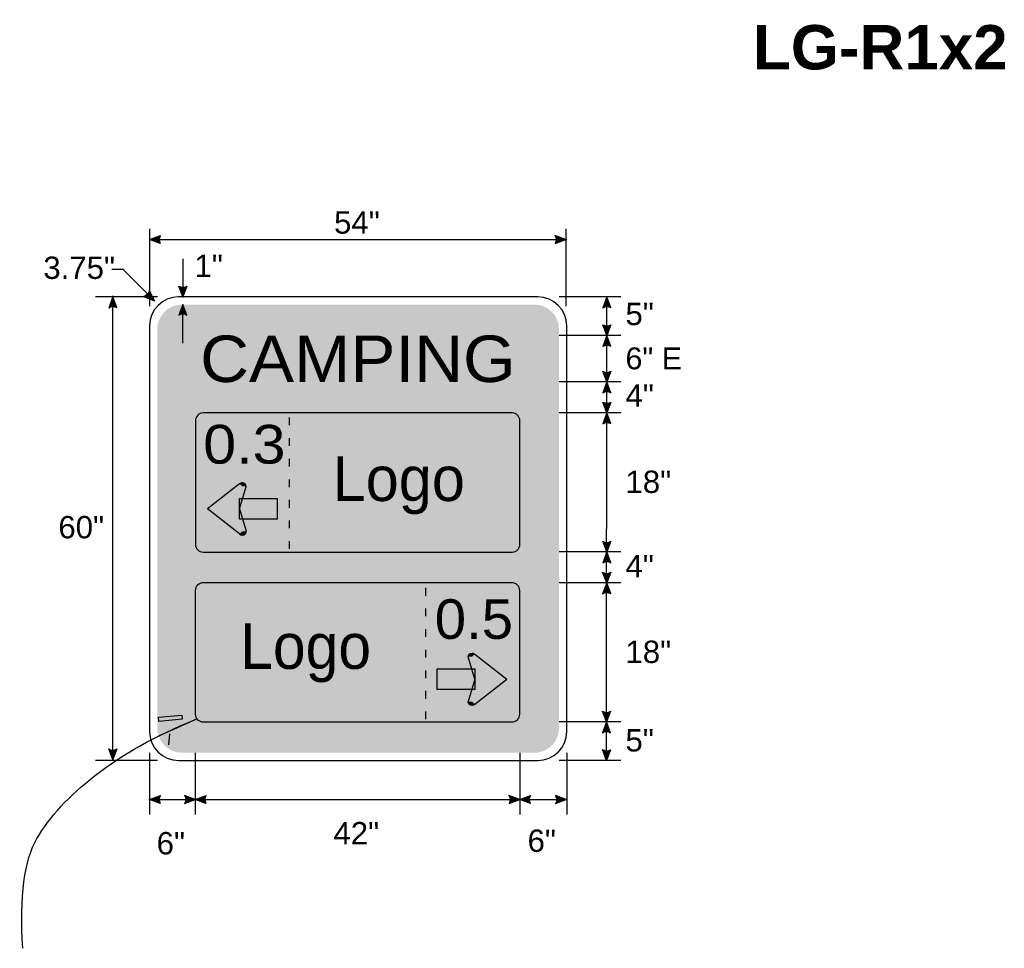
# Model space of a CAD drawing. Header units: feet. Extents: x 15 to 184, y 1 to 247.
import ezdxf
from ezdxf.enums import TextEntityAlignment as Align

# ---------------------------------------------------------------- set-up
doc = ezdxf.new("R2010")
doc.units = ezdxf.units.FT
doc.header["$MEASUREMENT"] = 0
doc.layers.add('Sign', color=7, linetype='Continuous')
doc.styles.add('ARIAL', font='arial.ttf')
doc.styles.add('ARIAL B', font='arialbd.ttf')
doc.styles.add('COMIC SANS MS BI', font='comicz.ttf')
doc.styles.add('FHWA SERIES D2000EX', font='txt')
doc.styles.add('FHWA SERIES E2000EX', font='txt')

msp = doc.modelspace()

# ---------------------------------------------------------------- hatches: boundary and pattern name
h = msp.add_hatch(color=256)
h.dxf.hatch_style = 1
edge = h.paths.add_edge_path()
edge.add_line((72.49232494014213, 218.1669956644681), (71.10208683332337, 218.6925099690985))
edge.add_line((71.10208683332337, 218.6925099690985), (72.5051382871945, 219.2116152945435))
edge.add_arc((73.26752709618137, 218.6798754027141), 0.9295074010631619, 145.1055563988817, 213.4889293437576)
h = msp.add_hatch(color=256)
h.dxf.hatch_style = 1
edge = h.paths.add_edge_path()
edge.add_line((123.594743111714, 218.1711562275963), (124.9849812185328, 218.6966705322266))
edge.add_line((124.9849812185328, 218.6966705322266), (123.5819297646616, 219.2157758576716))
edge.add_arc((122.8195409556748, 218.6840359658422), 0.9295074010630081, -33.488929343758, 34.894443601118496, ccw=False)
h = msp.add_hatch(color=256)
h.dxf.hatch_style = 1
edge = h.paths.add_edge_path()
edge.add_line((70.36913998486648, 211.3112435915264), (71.73597784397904, 210.7275642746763))
edge.add_line((71.73597784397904, 210.7275642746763), (71.08332589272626, 212.0736954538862))
edge.add_arc((70.16510089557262, 212.2180798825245), 0.9295074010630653, 282.68043904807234, 351.06381199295, ccw=False)
h = msp.add_hatch(color=256)
h.dxf.hatch_style = 1
edge = h.paths.add_edge_path()
edge.add_line((75.94255251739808, 212.6507667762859), (75.41842651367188, 211.260004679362))
edge.add_line((75.41842651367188, 211.260004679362), (74.8979206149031, 212.6625371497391))
edge.add_arc((75.4288990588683, 213.4254564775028), 0.9295074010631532, 235.1627615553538, 303.5461345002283)
h = msp.add_hatch(color=256)
h.dxf.hatch_style = 1
edge = h.paths.add_edge_path()
edge.add_line((66.85745933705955, 209.8692425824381), (66.33333333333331, 211.260004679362))
edge.add_line((66.33333333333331, 211.260004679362), (65.81282743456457, 209.8574722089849))
edge.add_arc((66.34380587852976, 209.0945528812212), 0.9295074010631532, 56.45386549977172, 124.8372384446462, ccw=False)
h = msp.add_hatch(color=256)
h.dxf.hatch_style = 1
edge = h.paths.add_edge_path()
edge.add_line((130.8165200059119, 209.8597617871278), (130.2923940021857, 211.2505238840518))
edge.add_line((130.2923940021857, 211.2505238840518), (129.7718881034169, 209.8479914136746))
edge.add_arc((130.3028665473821, 209.0850720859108), 0.9295074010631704, 56.453865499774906, 124.83723844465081, ccw=False)
at = {"true_color": 0xffffff}
h = msp.add_hatch(color=7, dxfattribs=at)
h.dxf.hatch_style = 1
edge = h.paths.add_edge_path()
edge.add_line((75.93817324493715, 208.8882041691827), (75.41404724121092, 210.2789662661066))
edge.add_line((75.41404724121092, 210.2789662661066), (74.89354134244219, 208.8764337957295))
edge.add_arc((75.42451978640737, 208.1135144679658), 0.9295074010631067, 56.45386549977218, 124.8372384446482, ccw=False)
h = msp.add_hatch(color=256)
h.dxf.hatch_style = 1
edge = h.paths.add_edge_path()
edge.add_line((130.8139027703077, 207.642595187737), (130.2897767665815, 206.2518330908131))
edge.add_line((130.2897767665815, 206.2518330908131), (129.7692708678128, 207.6543655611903))
edge.add_arc((130.300249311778, 208.417284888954), 0.9295074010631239, 235.1627615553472, 303.5461345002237)
h = msp.add_hatch(color=256)
h.dxf.hatch_style = 1
edge = h.paths.add_edge_path()
edge.add_line((130.8139027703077, 204.8610709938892), (130.2897767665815, 206.2518330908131))
edge.add_line((130.2897767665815, 206.2518330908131), (129.7692708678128, 204.849300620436))
edge.add_arc((130.300249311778, 204.0863812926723), 0.9295074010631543, 56.453865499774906, 124.83723844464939, ccw=False)
h = msp.add_hatch(color=256)
h.dxf.hatch_style = 1
edge = h.paths.add_edge_path()
edge.add_line((130.8107585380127, 201.6373868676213), (130.2866325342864, 200.2466247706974))
edge.add_line((130.2866325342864, 200.2466247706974), (129.7661266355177, 201.6491572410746))
edge.add_arc((130.2971050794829, 202.4120765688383), 0.9295074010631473, 235.1627615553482, 303.5461345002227)
h = msp.add_hatch(color=256)
h.dxf.hatch_style = 1
edge = h.paths.add_edge_path()
edge.add_line((130.8107585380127, 198.8558626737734), (130.2866325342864, 200.2466247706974))
edge.add_line((130.2866325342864, 200.2466247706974), (129.7661266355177, 198.8440923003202))
edge.add_arc((130.2971050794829, 198.0811729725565), 0.929507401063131, 56.45386549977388, 124.83723844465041, ccw=False)
h = msp.add_hatch(color=256)
h.dxf.hatch_style = 1
edge = h.paths.add_edge_path()
edge.add_line((130.8086642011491, 197.6373868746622), (130.2845381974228, 196.2466247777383))
edge.add_line((130.2845381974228, 196.2466247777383), (129.7640322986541, 197.6491572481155))
edge.add_arc((130.2950107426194, 198.4120765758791), 0.9295074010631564, 235.1627615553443, 303.5461345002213)
h = msp.add_hatch(color=256)
h.dxf.hatch_style = 1
edge = h.paths.add_edge_path()
edge.add_line((130.8086642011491, 194.8558626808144), (130.2845381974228, 196.2466247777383))
edge.add_line((130.2845381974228, 196.2466247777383), (129.7640322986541, 194.8440923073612))
edge.add_arc((130.2950107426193, 194.0811729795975), 0.9295074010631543, 56.453865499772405, 124.83723844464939, ccw=False)
h = msp.add_hatch(color=256)
h.dxf.hatch_style = 1
edge = h.paths.add_edge_path()
edge.add_line((130.7992383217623, 179.634782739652), (130.2751123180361, 178.2440206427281))
edge.add_line((130.2751123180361, 178.2440206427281), (129.7546064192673, 179.6465531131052))
edge.add_arc((130.2855848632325, 180.4094724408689), 0.9295074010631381, 235.1627615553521, 303.5461345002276)
h = msp.add_hatch(color=256)
h.dxf.hatch_style = 1
edge = h.paths.add_edge_path()
edge.add_line((130.7992383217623, 176.8532585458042), (130.2751123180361, 178.2440206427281))
edge.add_line((130.2751123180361, 178.2440206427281), (129.7546064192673, 176.841488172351))
edge.add_arc((130.2855848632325, 176.0785688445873), 0.9295074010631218, 56.45386549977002, 124.83723844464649, ccw=False)
h = msp.add_hatch(color=256)
h.dxf.hatch_style = 1
edge = h.paths.add_edge_path()
edge.add_line((130.7971439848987, 175.6347827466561), (130.2730179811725, 174.2440206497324))
edge.add_line((130.2730179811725, 174.2440206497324), (129.7525120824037, 175.6465531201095))
edge.add_arc((130.283490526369, 176.4094724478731), 0.9295074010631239, 235.1627615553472, 303.5461345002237)
h = msp.add_hatch(color=256)
h.dxf.hatch_style = 1
edge = h.paths.add_edge_path()
edge.add_line((130.7971439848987, 172.8532585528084), (130.2730179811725, 174.2440206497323))
edge.add_line((130.2730179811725, 174.2440206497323), (129.7525120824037, 172.8414881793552))
edge.add_arc((130.2834905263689, 172.0785688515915), 0.9295074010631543, 56.453865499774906, 124.83723844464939, ccw=False)
h = msp.add_hatch(color=256)
h.dxf.hatch_style = 1
edge = h.paths.add_edge_path()
edge.add_line((130.787720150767, 157.6360848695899), (130.2635941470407, 156.245322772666))
edge.add_line((130.2635941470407, 156.245322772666), (129.743088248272, 157.6478552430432))
edge.add_arc((130.2740666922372, 158.4107745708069), 0.9295074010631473, 235.1627615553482, 303.5461345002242)
h = msp.add_hatch(color=256)
h.dxf.hatch_style = 1
edge = h.paths.add_edge_path()
edge.add_line((130.787720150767, 154.8545606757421), (130.2635941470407, 156.245322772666))
edge.add_line((130.2635941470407, 156.245322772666), (129.743088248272, 154.8427903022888))
edge.add_arc((130.2740666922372, 154.0798709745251), 0.929507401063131, 56.45386549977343, 124.83723844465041, ccw=False)
h = msp.add_hatch(color=256)
h.dxf.hatch_style = 1
edge = h.paths.add_edge_path()
edge.add_line((66.85745933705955, 152.7630968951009), (66.33333333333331, 151.3723347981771))
edge.add_line((66.33333333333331, 151.3723347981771), (65.81282743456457, 152.7748672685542))
edge.add_arc((66.34380587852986, 153.5377865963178), 0.9295074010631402, 235.1627615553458, 303.5461345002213)
h = msp.add_hatch(color=256)
h.dxf.hatch_style = 1
edge = h.paths.add_edge_path()
edge.add_line((130.7851099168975, 152.6507667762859), (130.2609839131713, 151.260004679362))
edge.add_line((130.2609839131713, 151.260004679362), (129.7404780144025, 152.6625371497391))
edge.add_arc((130.2714564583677, 153.4254564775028), 0.9295074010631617, 235.162761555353, 303.546134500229)
h = msp.add_hatch(color=256)
h.dxf.hatch_style = 1
edge = h.paths.add_edge_path()
edge.add_line((72.4861553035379, 145.6836633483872), (71.09591719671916, 146.2091776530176))
edge.add_line((71.09591719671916, 146.2091776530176), (72.49896865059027, 146.7282829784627))
edge.add_arc((73.26135745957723, 146.1965430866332), 0.9295074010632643, 145.1055563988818, 213.4889293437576)
h = msp.add_hatch(color=256)
h.dxf.hatch_style = 1
edge = h.paths.add_edge_path()
edge.add_line((75.63238050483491, 145.6878239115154), (77.02261861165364, 146.2133382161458))
edge.add_line((77.02261861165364, 146.2133382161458), (75.61956715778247, 146.7324435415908))
edge.add_arc((74.85717834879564, 146.2007036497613), 0.9295074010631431, -33.48892934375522, 34.894443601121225, ccw=False)
h = msp.add_hatch(color=256)
h.dxf.hatch_style = 1
edge = h.paths.add_edge_path()
edge.add_line((78.4016114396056, 145.6836633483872), (77.01137333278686, 146.2091776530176))
edge.add_line((77.01137333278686, 146.2091776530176), (78.41442478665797, 146.7282829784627))
edge.add_arc((79.17681359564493, 146.1965430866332), 0.9295074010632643, 145.1055563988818, 213.4889293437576)
h = msp.add_hatch(color=256)
h.dxf.hatch_style = 1
edge = h.paths.add_edge_path()
edge.add_line((117.6376753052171, 145.6861556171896), (119.0279134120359, 146.21166992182))
edge.add_line((119.0279134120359, 146.21166992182), (117.6248619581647, 146.730775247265))
edge.add_arc((116.8624731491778, 146.1990353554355), 0.9295074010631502, -33.488929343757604, 34.89444360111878, ccw=False)
h = msp.add_hatch(color=256)
h.dxf.hatch_style = 1
edge = h.paths.add_edge_path()
edge.add_line((120.4139914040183, 145.6830377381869), (119.0237532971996, 146.2085520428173))
edge.add_line((119.0237532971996, 146.2085520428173), (120.4268047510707, 146.7276573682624))
edge.add_arc((121.1891935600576, 146.1959174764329), 0.9295074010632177, 145.1055563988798, 213.4889293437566)
h = msp.add_hatch(color=256)
h.dxf.hatch_style = 1
edge = h.paths.add_edge_path()
edge.add_line((123.6447604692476, 145.6871983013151), (125.0349985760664, 146.2127126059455))
edge.add_line((125.0349985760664, 146.2127126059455), (123.6319471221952, 146.7318179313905))
edge.add_arc((122.8695583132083, 146.2000780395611), 0.929507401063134, -33.48892934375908, 34.894443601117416, ccw=False)
at = {"layer": 'Sign', "true_color": 0x0000e3}
h = msp.add_hatch(color=172, dxfattribs=at)
edge = h.paths.add_edge_path(flags=0)
edge.add_spline(control_points=[(75.30716247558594, 210.260004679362), (75.30716247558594, 210.260004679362), (120.9071624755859, 210.260004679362), (120.9071624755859, 210.260004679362), (122.6732905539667, 210.260004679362), (124.1071624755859, 208.8261327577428), (124.1071624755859, 207.060004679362), (124.1071624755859, 207.060004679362), (124.1071624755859, 155.460004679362), (124.1071624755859, 155.460004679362), (124.1071624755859, 153.6938766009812), (122.6732905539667, 152.260004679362), (120.9071624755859, 152.260004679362), (120.9071624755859, 152.260004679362), (75.30716247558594, 152.260004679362), (75.30716247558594, 152.260004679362), (73.54103439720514, 152.260004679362), (72.10716247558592, 153.6938766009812), (72.10716247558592, 155.460004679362), (72.10716247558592, 155.460004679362), (72.10716247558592, 207.060004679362), (72.10716247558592, 207.060004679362), (72.10716247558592, 208.8261327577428), (73.54103439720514, 210.260004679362), (75.30716247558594, 210.260004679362)], knot_values=[0, 0, 0, 0, 1, 1, 1, 2, 2, 2, 3, 3, 3, 4, 4, 4, 5, 5, 5, 6, 6, 6, 7, 7, 7, 8, 8, 8, 8], degree=3, periodic=0)
at = {"layer": 'Sign', "true_color": 0xffffff}
for points in [[(82.74166250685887, 187.0853981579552), (79.12415156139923, 184.1986717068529), (82.72038303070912, 183.7351833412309), (83.68494178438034, 186.7116476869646)], [(83.68460929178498, 186.7371521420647), (83.57571822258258, 186.68063301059), (83.6603373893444, 186.626632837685), (83.6869367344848, 186.7138517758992)], [(78.91037201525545, 183.5361856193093), (82.69811877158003, 180.5839662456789), (83.59252175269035, 180.9183579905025), (82.26488193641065, 184.8536009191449)], [(82.74786862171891, 185.1562662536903), (87.630704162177, 185.1562662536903), (87.630704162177, 182.4766158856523), (82.74786862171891, 182.4766158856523)], [(78.41695416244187, 183.8220874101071), (78.9808602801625, 183.3837886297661), (82.5917213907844, 183.8183089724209), (78.95426093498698, 184.2276397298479)], [(112.2797156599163, 164.6954855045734), (112.3886067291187, 164.6389663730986), (112.3039875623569, 164.5849662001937), (112.2773882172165, 164.6721851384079)], [(113.2226624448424, 165.0437315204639), (116.8401733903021, 162.1570050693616), (113.2439419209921, 161.6935167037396), (112.2793831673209, 164.6699810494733)], [(108.3336207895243, 163.1145996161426), (113.2164563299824, 163.1145996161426), (113.2164563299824, 160.4349492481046), (108.3336207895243, 160.4349492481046)], [(117.0539529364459, 161.4945189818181), (113.2662061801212, 158.5422996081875), (112.3718031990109, 158.8766913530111), (113.6994430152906, 162.8119342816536)], [(117.5473707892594, 161.7804207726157), (116.9834646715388, 161.3421219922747), (113.3726035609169, 161.7766423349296), (117.0100640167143, 162.1859730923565)]]:
    msp.add_hatch(color=7, dxfattribs=at).paths.add_polyline_path(points, flags=0)
h = msp.add_hatch(color=7, dxfattribs=at)
edge = h.paths.add_edge_path(flags=0)
edge.add_spline(control_points=[(83.62280127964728, 186.7204224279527), (83.62280127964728, 186.9873506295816), (83.39396095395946, 187.2040624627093), (83.11209385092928, 187.2040624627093), (82.9711602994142, 187.2040624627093), (82.85062423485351, 187.1567809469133), (82.75096916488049, 187.0624075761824), (82.75096916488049, 187.0624075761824), (83.11209385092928, 186.7204224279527), (83.11209385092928, 186.7204224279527), (83.11209385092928, 186.7204224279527), (83.62280127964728, 186.7204224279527), (83.62280127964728, 186.7204224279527)], knot_values=[0, 0, 0, 0, 1, 1, 1, 2, 2, 2, 3, 3, 3, 4, 4, 4, 4], degree=3, periodic=0)
h = msp.add_hatch(color=7, dxfattribs=at)
edge = h.paths.add_edge_path(flags=0)
edge.add_spline(control_points=[(82.75096916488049, 180.5747568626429), (82.9502793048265, 180.3860101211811), (83.27390839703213, 180.3860101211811), (83.47321853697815, 180.5747568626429), (83.5728736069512, 180.6691302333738), (83.62280127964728, 180.7832779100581), (83.62280127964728, 180.9167420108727), (83.62280127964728, 180.9167420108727), (83.11209385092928, 180.9167420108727), (83.11209385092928, 180.9167420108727), (83.11209385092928, 180.9167420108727), (82.75096916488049, 180.5747568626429), (82.75096916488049, 180.5747568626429)], knot_values=[0, 0, 0, 0, 1, 1, 1, 2, 2, 2, 3, 3, 3, 4, 4, 4, 4], degree=3, periodic=0)
h = msp.add_hatch(color=7, dxfattribs=at)
edge = h.paths.add_edge_path(flags=0)
edge.add_spline(control_points=[(112.341523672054, 164.6787557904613), (112.341523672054, 164.9456839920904), (112.5703639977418, 165.162395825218), (112.852231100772, 165.162395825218), (112.9931646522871, 165.162395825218), (113.1137007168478, 165.115114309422), (113.2133557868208, 165.0207409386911), (113.2133557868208, 165.0207409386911), (112.852231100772, 164.6787557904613), (112.852231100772, 164.6787557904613), (112.852231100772, 164.6787557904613), (112.341523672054, 164.6787557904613), (112.341523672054, 164.6787557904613)], knot_values=[0, 0, 0, 0, 1, 1, 1, 2, 2, 2, 3, 3, 3, 4, 4, 4, 4], degree=3, periodic=0)
h = msp.add_hatch(color=7, dxfattribs=at)
edge = h.paths.add_edge_path(flags=0)
edge.add_spline(control_points=[(113.2133557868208, 158.5330902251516), (113.0140456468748, 158.3443434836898), (112.6904165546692, 158.3443434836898), (112.4911064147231, 158.5330902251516), (112.3914513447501, 158.6274635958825), (112.341523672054, 158.7416112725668), (112.341523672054, 158.8750753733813), (112.341523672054, 158.8750753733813), (112.852231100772, 158.8750753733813), (112.852231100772, 158.8750753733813), (112.852231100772, 158.8750753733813), (113.2133557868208, 158.5330902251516), (113.2133557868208, 158.5330902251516)], knot_values=[0, 0, 0, 0, 1, 1, 1, 2, 2, 2, 3, 3, 3, 4, 4, 4, 4], degree=3, periodic=0)

# ---------------------------------------------------------------- linework, layer by layer
for points in [[(72.49232494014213, 218.1669956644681), (71.10208683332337, 218.6925099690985), (72.5051382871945, 219.2116152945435, 0.307560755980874), (72.49232494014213, 218.1669956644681, 4.141293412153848)], [(123.594743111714, 218.1711562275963), (124.9849812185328, 218.6966705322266), (123.5819297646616, 219.2157758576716, -0.307560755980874), (123.594743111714, 218.1711562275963, -4.141293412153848)], [(70.36913998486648, 211.3112435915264), (71.73597784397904, 210.7275642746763), (71.08332589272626, 212.0736954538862, -0.307560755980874), (70.36913998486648, 211.3112435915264, -4.141293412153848)], [(75.94255251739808, 212.6507667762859), (75.41842651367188, 211.260004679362), (74.8979206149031, 212.6625371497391, 0.307560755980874), (75.94255251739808, 212.6507667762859, 4.141293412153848)], [(66.85745933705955, 209.8692425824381), (66.33333333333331, 211.260004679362), (65.81282743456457, 209.8574722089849, -0.307560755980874), (66.85745933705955, 209.8692425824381, -4.141293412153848)], [(130.8165200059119, 209.8597617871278), (130.2923940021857, 211.2505238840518), (129.7718881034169, 209.8479914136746, -0.307560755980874), (130.8165200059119, 209.8597617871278, -4.141293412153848)], [(130.8139027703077, 207.642595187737), (130.2897767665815, 206.2518330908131), (129.7692708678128, 207.6543655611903, 0.307560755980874), (130.8139027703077, 207.642595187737, 4.141293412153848)], [(130.8139027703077, 204.8610709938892), (130.2897767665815, 206.2518330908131), (129.7692708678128, 204.849300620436, -0.307560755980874), (130.8139027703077, 204.8610709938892, -4.141293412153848)], [(130.8107585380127, 201.6373868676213), (130.2866325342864, 200.2466247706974), (129.7661266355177, 201.6491572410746, 0.307560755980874), (130.8107585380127, 201.6373868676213, 4.141293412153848)], [(130.8107585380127, 198.8558626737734), (130.2866325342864, 200.2466247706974), (129.7661266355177, 198.8440923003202, -0.307560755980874), (130.8107585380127, 198.8558626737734, -4.141293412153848)], [(130.8086642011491, 197.6373868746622), (130.2845381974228, 196.2466247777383), (129.7640322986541, 197.6491572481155, 0.307560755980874), (130.8086642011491, 197.6373868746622, 4.141293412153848)], [(130.8086642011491, 194.8558626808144), (130.2845381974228, 196.2466247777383), (129.7640322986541, 194.8440923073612, -0.307560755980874), (130.8086642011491, 194.8558626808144, -4.141293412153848)], [(130.7992383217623, 179.634782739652), (130.2751123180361, 178.2440206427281), (129.7546064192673, 179.6465531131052, 0.307560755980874), (130.7992383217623, 179.634782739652, 4.141293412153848)], [(130.7992383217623, 176.8532585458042), (130.2751123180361, 178.2440206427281), (129.7546064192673, 176.841488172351, -0.307560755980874), (130.7992383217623, 176.8532585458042, -4.141293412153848)], [(130.7971439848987, 175.6347827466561), (130.2730179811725, 174.2440206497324), (129.7525120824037, 175.6465531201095, 0.307560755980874), (130.7971439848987, 175.6347827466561, 4.141293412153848)], [(130.7971439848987, 172.8532585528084), (130.2730179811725, 174.2440206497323), (129.7525120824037, 172.8414881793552, -0.307560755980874), (130.7971439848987, 172.8532585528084, -4.141293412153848)], [(130.787720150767, 157.6360848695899), (130.2635941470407, 156.245322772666), (129.743088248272, 157.6478552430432, 0.307560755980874), (130.787720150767, 157.6360848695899, 4.141293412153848)], [(130.787720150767, 154.8545606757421), (130.2635941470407, 156.245322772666), (129.743088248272, 154.8427903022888, -0.307560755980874), (130.787720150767, 154.8545606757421, -4.141293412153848)], [(66.85745933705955, 152.7630968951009), (66.33333333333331, 151.3723347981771), (65.81282743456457, 152.7748672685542, 0.307560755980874), (66.85745933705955, 152.7630968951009, 4.141293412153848)], [(130.7851099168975, 152.6507667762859), (130.2609839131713, 151.260004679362), (129.7404780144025, 152.6625371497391, 0.307560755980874), (130.7851099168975, 152.6507667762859, 4.141293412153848)], [(72.4861553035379, 145.6836633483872), (71.09591719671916, 146.2091776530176), (72.49896865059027, 146.7282829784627, 0.307560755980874), (72.4861553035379, 145.6836633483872, 4.141293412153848)], [(75.63238050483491, 145.6878239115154), (77.02261861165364, 146.2133382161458), (75.61956715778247, 146.7324435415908, -0.307560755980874), (75.63238050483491, 145.6878239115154, -4.141293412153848)], [(78.4016114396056, 145.6836633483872), (77.01137333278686, 146.2091776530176), (78.41442478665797, 146.7282829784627, 0.307560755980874), (78.4016114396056, 145.6836633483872, 4.141293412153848)], [(117.6376753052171, 145.6861556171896), (119.0279134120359, 146.21166992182), (117.6248619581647, 146.730775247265, -0.307560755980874), (117.6376753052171, 145.6861556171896, -4.141293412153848)], [(120.4139914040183, 145.6830377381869), (119.0237532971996, 146.2085520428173), (120.4268047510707, 146.7276573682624, 0.307560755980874), (120.4139914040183, 145.6830377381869, 4.141293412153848)], [(123.6447604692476, 145.6871983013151), (125.0349985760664, 146.2127126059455), (123.6319471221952, 146.7318179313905, -0.307560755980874), (123.6447604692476, 145.6871983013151, -4.141293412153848)]]:
    msp.add_lwpolyline(points, format="xyb")
at = {"color": 7, "true_color": 0xffffff}
msp.add_lwpolyline([(75.93817324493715, 208.8882041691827), (75.41404724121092, 210.2789662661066), (74.89354134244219, 208.8764337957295, -0.307560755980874), (75.93817324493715, 208.8882041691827, -4.141293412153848)], format="xyb", dxfattribs=at)
at = {"layer": 'Sign', "color": 18, "lineweight": -3, "true_color": 0x000000}
for p, q in [((71.10716247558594, 220.0616968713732), (71.10716247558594, 210.0616968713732)), ((124.9849812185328, 220.0616968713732), (124.9849812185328, 210.0616968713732)), ((71.11333211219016, 218.6966705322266), (125.1099955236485, 218.6966705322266)), ((75.41842651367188, 216.1620890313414), (75.41842651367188, 211.1620890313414)), ((67.62369501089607, 214.8398471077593), (71.73597784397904, 210.7275642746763)), ((72.11455732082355, 211.260004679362), (64.11455732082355, 211.260004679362)), ((66.33333333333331, 151.3723347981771), (66.33333333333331, 211.3723347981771)), ((132.1071624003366, 211.260004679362), (124.1071624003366, 211.260004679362)), ((130.260976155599, 151.2451883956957), (130.2923940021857, 211.2505238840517)), ((132.103565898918, 206.2518330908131), (124.103565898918, 206.2518330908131)), ((132.1061700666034, 200.2466247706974), (124.1061700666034, 200.2466247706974)), ((132.1035659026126, 196.2466247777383), (124.1035659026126, 196.2466247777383)), ((132.1061700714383, 178.2440206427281), (124.1061700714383, 178.2440206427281)), ((132.1061700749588, 174.2440206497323), (124.1061700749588, 174.2440206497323)), ((132.1074721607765, 156.245322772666), (124.1074721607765, 156.245322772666)), ((71.10716247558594, 152.2663834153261), (71.10716247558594, 144.2663834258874)), ((77.02270513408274, 152.2663834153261), (77.02270513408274, 144.2663834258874)), ((119.0310923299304, 152.2663834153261), (119.0310923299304, 144.2663834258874)), ((125.1071624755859, 152.2663834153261), (125.1071624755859, 144.2663834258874)), ((72.11455732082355, 151.260004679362), (64.11455732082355, 151.260004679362)), ((132.1071624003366, 151.260004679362), (124.1071624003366, 151.260004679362)), ((71.02261861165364, 146.2133382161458), (77.02261861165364, 146.2133382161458)), ((77.0279134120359, 146.21166992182), (119.0279134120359, 146.21166992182)), ((119.0349985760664, 146.2127126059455), (125.0349985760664, 146.2127126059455))]:
    msp.add_line(p, q, dxfattribs=at)
at = {"layer": 'Sign', "color": 250, "lineweight": -3, "true_color": 0x1f1a17}
msp.add_line((67.70833333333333, 214.795420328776), (66.21291605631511, 214.795420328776), dxfattribs=at)
at = {"layer": 'Sign', "color": 7, "lineweight": -3, "true_color": 0xffffff}
for p, q in [((75.41404724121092, 205.2789662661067), (75.41404724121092, 210.2789662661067)), ((82.75051299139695, 187.0628395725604), (78.62195413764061, 183.8185822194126)), ((82.74744874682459, 183.8185822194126), (83.62280127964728, 186.7204224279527)), ((82.75051299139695, 180.5743248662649), (78.62195413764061, 183.8185822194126)), ((82.74744874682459, 183.8185822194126), (83.62280127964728, 180.9167420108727)), ((113.2168762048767, 161.7769155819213), (112.341523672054, 164.6787557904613)), ((113.2138119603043, 165.0211729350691), (117.3423708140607, 161.7769155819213)), ((113.2168762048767, 161.7769155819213), (112.341523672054, 158.8750753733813)), ((113.2138119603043, 158.5326582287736), (117.3423708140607, 161.7769155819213)), ((72.31860378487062, 154.4517215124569), (77.1143060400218, 156.6176503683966))]:
    msp.add_line(p, q, dxfattribs=at)
at = {"layer": 'Sign', "color": 172, "lineweight": -3, "true_color": 0x0000e3}
msp.add_line((73.69360378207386, 154.7017215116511), (73.55818711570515, 153.2850548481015), dxfattribs=at)
at = {"layer": 'Sign', "color": 7, "lineweight": -3, "true_color": 0xffffff}
for points in [[(89.15803368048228, 195.6419092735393), (89.15803368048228, 194.6419092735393)], [(89.15803368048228, 192.9752426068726), (89.15803368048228, 191.9752426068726)], [(89.15803368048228, 190.3085759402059), (89.15803368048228, 189.3085759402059)], [(89.15803368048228, 187.6419092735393), (89.15803368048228, 186.6419092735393)], [(89.15803368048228, 184.9752426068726), (89.15803368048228, 183.9752426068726)], [(89.15803368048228, 182.3085759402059), (89.15803368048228, 181.3085759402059)], [(89.15803368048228, 179.6419092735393), (89.15803368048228, 178.6419092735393)], [(106.8292659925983, 173.5883359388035), (106.8292659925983, 172.5883359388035)], [(106.8292659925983, 170.9216692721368), (106.8292659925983, 169.9216692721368)], [(106.8292659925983, 168.2550026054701), (106.8292659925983, 167.2550026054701)], [(106.8292659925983, 165.5883359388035), (106.8292659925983, 164.5883359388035)], [(106.8292659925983, 162.9216692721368), (106.8292659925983, 161.9216692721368)], [(106.8292659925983, 160.25500260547), (106.8292659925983, 159.25500260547)], [(106.8292659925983, 157.5883359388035), (106.8292659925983, 156.5883359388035)]]:
    msp.add_lwpolyline(points, dxfattribs=at)
for points in [[(82.74786862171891, 185.1562662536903), (87.630704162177, 185.1562662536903), (87.630704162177, 182.4766158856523), (82.74786862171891, 182.4766158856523)], [(108.3336207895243, 163.1145996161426), (113.2164563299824, 163.1145996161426), (113.2164563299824, 160.4349492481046), (108.3336207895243, 160.4349492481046)]]:
    msp.add_lwpolyline(points, close=True, dxfattribs=at)
at = {"layer": 'Sign', "color": 172, "lineweight": -3, "true_color": 0x0000e3}
msp.add_lwpolyline([(72.24868388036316, 156.8549299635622), (75.26745845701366, 157.1296599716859), (75.31560701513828, 156.6005963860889), (72.29683243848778, 156.3258663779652)], close=True, dxfattribs=at)
at = {"layer": 'Sign', "color": 18, "lineweight": -3, "true_color": 0x000000}
for points, knots in [([(74.85716247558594, 211.260004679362), (74.85716247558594, 211.260004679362), (121.3571624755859, 211.260004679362), (121.3571624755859, 211.260004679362), (123.4268438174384, 211.260004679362), (125.1071624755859, 209.5796860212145), (125.1071624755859, 207.510004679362), (125.1071624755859, 207.510004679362), (125.1071624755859, 155.010004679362), (125.1071624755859, 155.010004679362), (125.1071624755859, 152.9403233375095), (123.4268438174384, 151.260004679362), (121.3571624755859, 151.260004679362), (121.3571624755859, 151.260004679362), (74.85716247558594, 151.260004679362), (74.85716247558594, 151.260004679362), (72.78748113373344, 151.260004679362), (71.10716247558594, 152.9403233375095), (71.10716247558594, 155.010004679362), (71.10716247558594, 155.010004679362), (71.10716247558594, 207.510004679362), (71.10716247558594, 207.510004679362), (71.10716247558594, 209.5796860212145), (72.78748113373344, 211.260004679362), (74.85716247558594, 211.260004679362)], [0, 0, 0, 0, 1, 1, 1, 2, 2, 2, 3, 3, 3, 4, 4, 4, 5, 5, 5, 6, 6, 6, 7, 7, 7, 8, 8, 8, 8]), ([(54.6880594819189, 126.9580433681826), (54.29127476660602, 133.7161665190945), (54.89436094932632, 138.3816689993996), (56.52603641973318, 141.1767175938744), (58.15771189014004, 143.9717661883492), (60.63954399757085, 146.6527650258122), (64.08971522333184, 149.3473807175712), (67.53988644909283, 152.0419964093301), (71.81019706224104, 154.4195339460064), (77.1039951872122, 156.5932094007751)], [0, 0, 0, 0, 1, 1, 1, 2, 2, 2, 3, 3, 3, 3])]:
    msp.add_open_spline(points, degree=3, knots=knots, dxfattribs=at)
at = {"layer": 'Sign', "color": 7, "lineweight": -3, "true_color": 0xffffff}
for points, knots in [([(78.04410044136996, 196.2294820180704), (78.04410044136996, 196.2294820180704), (118.04410044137, 196.2294820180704), (118.04410044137, 196.2294820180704), (118.596015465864, 196.2294820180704), (119.04410044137, 195.7813970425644), (119.04410044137, 195.2294820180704), (119.04410044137, 195.2294820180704), (119.04410044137, 179.2294820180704), (119.04410044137, 179.2294820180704), (119.04410044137, 178.6775669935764), (118.596015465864, 178.2294820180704), (118.04410044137, 178.2294820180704), (118.04410044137, 178.2294820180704), (78.04410044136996, 178.2294820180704), (78.04410044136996, 178.2294820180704), (77.49218541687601, 178.2294820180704), (77.04410044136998, 178.6775669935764), (77.04410044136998, 179.2294820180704), (77.04410044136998, 179.2294820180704), (77.04410044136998, 195.2294820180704), (77.04410044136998, 195.2294820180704), (77.04410044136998, 195.7813970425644), (77.49218541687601, 196.2294820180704), (78.04410044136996, 196.2294820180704)], [0, 0, 0, 0, 1, 1, 1, 2, 2, 2, 3, 3, 3, 4, 4, 4, 5, 5, 5, 6, 6, 6, 7, 7, 7, 8, 8, 8, 8]), ([(83.62280127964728, 186.7204224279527), (83.62280127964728, 186.9873506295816), (83.39396095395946, 187.2040624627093), (83.11209385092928, 187.2040624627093), (82.9711602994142, 187.2040624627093), (82.85062423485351, 187.1567809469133), (82.75096916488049, 187.0624075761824)], [0, 0, 0, 0, 1, 1, 1, 2, 2, 2, 2]), ([(82.75096916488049, 180.5747568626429), (82.9502793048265, 180.3860101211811), (83.27390839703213, 180.3860101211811), (83.47321853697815, 180.5747568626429), (83.5728736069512, 180.6691302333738), (83.62280127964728, 180.7832779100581), (83.62280127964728, 180.9167420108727)], [0, 0, 0, 0, 1, 1, 1, 2, 2, 2, 2]), ([(78.02326710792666, 174.2503153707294), (78.02326710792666, 174.2503153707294), (118.0232671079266, 174.2503153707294), (118.0232671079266, 174.2503153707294), (118.5751821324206, 174.2503153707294), (119.0232671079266, 173.8022303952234), (119.0232671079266, 173.2503153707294), (119.0232671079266, 173.2503153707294), (119.0232671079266, 157.2503153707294), (119.0232671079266, 157.2503153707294), (119.0232671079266, 156.6984003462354), (118.5751821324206, 156.2503153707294), (118.0232671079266, 156.2503153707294), (118.0232671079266, 156.2503153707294), (78.02326710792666, 156.2503153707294), (78.02326710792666, 156.2503153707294), (77.47135208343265, 156.2503153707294), (77.02326710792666, 156.6984003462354), (77.02326710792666, 157.2503153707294), (77.02326710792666, 157.2503153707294), (77.02326710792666, 173.2503153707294), (77.02326710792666, 173.2503153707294), (77.02326710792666, 173.8022303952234), (77.47135208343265, 174.2503153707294), (78.02326710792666, 174.2503153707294)], [0, 0, 0, 0, 1, 1, 1, 2, 2, 2, 3, 3, 3, 4, 4, 4, 5, 5, 5, 6, 6, 6, 7, 7, 7, 8, 8, 8, 8]), ([(112.341523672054, 164.6787557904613), (112.341523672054, 164.9456839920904), (112.5703639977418, 165.162395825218), (112.852231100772, 165.162395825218), (112.9931646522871, 165.162395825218), (113.1137007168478, 165.115114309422), (113.2133557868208, 165.0207409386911)], [0, 0, 0, 0, 1, 1, 1, 2, 2, 2, 2]), ([(113.2133557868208, 158.5330902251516), (113.0140456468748, 158.3443434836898), (112.6904165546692, 158.3443434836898), (112.4911064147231, 158.5330902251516), (112.3914513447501, 158.6274635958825), (112.341523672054, 158.7416112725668), (112.341523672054, 158.8750753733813)], [0, 0, 0, 0, 1, 1, 1, 2, 2, 2, 2])]:
    msp.add_open_spline(points, degree=3, knots=knots, dxfattribs=at)

# ---------------------------------------------------------------- texts
at = {"layer": 'Sign', "color": 18, "true_color": 0x000000}
for s, height, style, p, p2 in [('LG-R1x2', 5.73727867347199, 'ARIAL B', (149.2150912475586, 240.6905592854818), (182.1750919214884, 240.6905592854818)), ('54"', 2.888093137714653, 'ARIAL', (94.98499715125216, 219.4350036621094), (100.9049970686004, 219.4350036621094)), ('3.75"', 2.886585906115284, 'ARIAL', (57.35208130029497, 213.5800028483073), (66.63208087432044, 213.5800028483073)), ('1"', 2.891146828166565, 'ARIAL', (76.91384379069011, 213.8320882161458), (80.59384377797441, 213.8320882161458)), ('5"', 2.891146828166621, 'ARIAL', (132.7033284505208, 207.6000020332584), (136.3833284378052, 207.6000020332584)), ('6" E', 2.826235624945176, 'ARIAL', (132.7033284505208, 201.8860428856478), (140.0311058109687, 201.8860428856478)), ('4"', 2.891146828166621, 'ARIAL', (132.7033284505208, 197.0400044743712), (136.3833284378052, 197.0400044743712)), ('18"', 2.888093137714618, 'ARIAL', (132.7033284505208, 185.8860428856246), (138.623328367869, 185.8860428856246)), ('60"', 2.888093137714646, 'ARIAL', (59.29666646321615, 180.012334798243), (65.21666638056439, 180.012334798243)), ('4"', 2.891146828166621, 'ARIAL', (132.7033284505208, 174.9800018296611), (136.3833284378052, 174.9800018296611)), ('18"', 2.888093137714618, 'ARIAL', (132.7033284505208, 163.8833776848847), (138.623328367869, 163.8833776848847)), ('5"', 2.891146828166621, 'ARIAL', (132.7033284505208, 152.4300038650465), (136.3833284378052, 152.4300038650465)), ('42"', 2.888093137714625, 'ARIAL', (94.90124674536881, 140.4066680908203), (100.821246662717, 140.4066680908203)), ('6"', 2.891146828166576, 'ARIAL', (72.01595194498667, 139.1133382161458), (75.695951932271, 139.1133382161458)), ('6"', 2.891146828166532, 'ARIAL', (120.0283319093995, 139.4366668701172), (123.7083318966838, 139.4366668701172))]:
    msp.add_text(s, height=height, dxfattribs=dict(at, style=style)).set_placement(p, p2, align=Align.ALIGNED)
at = {"layer": 'Sign', "color": 7, "true_color": 0xffffff}
for s, height, style, p, p2 in [('CAMPING', 6.009095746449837, 'FHWA SERIES E2000EX', (77.64882914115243, 200.2400054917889), (118.4821624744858, 200.2400054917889)), ('0.3', 5.018199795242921, 'FHWA SERIES D2000EX', (78.04199727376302, 189.6772257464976), (88.70099385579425, 189.6772257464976)), ('Logo', 5.773021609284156, 'COMIC SANS MS BI', (94.79999796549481, 184.843338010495), (111.9199930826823, 184.843338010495))]:
    msp.add_text(s, height=height, dxfattribs=dict(at, style=style)).set_placement(p, p2, align=Align.ALIGNED)
for s, height, style, width, p, p2 in [('0.5', 5.115357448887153, 'FHWA SERIES D2000EX', 0.9668528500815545, (108.0185946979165, 167.0001835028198), (118.151612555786, 167.0001835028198)), ('Logo', 5.874096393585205, 'COMIC SANS MS BI', 0.9724309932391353, (82.83492435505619, 163.1195029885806), (99.77441371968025, 163.1195029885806))]:
    msp.add_text(s, height=height, dxfattribs=dict(at, style=style, width=width)).set_placement(p, p2, align=Align.FIT)

doc.saveas('drawing.dxf')
